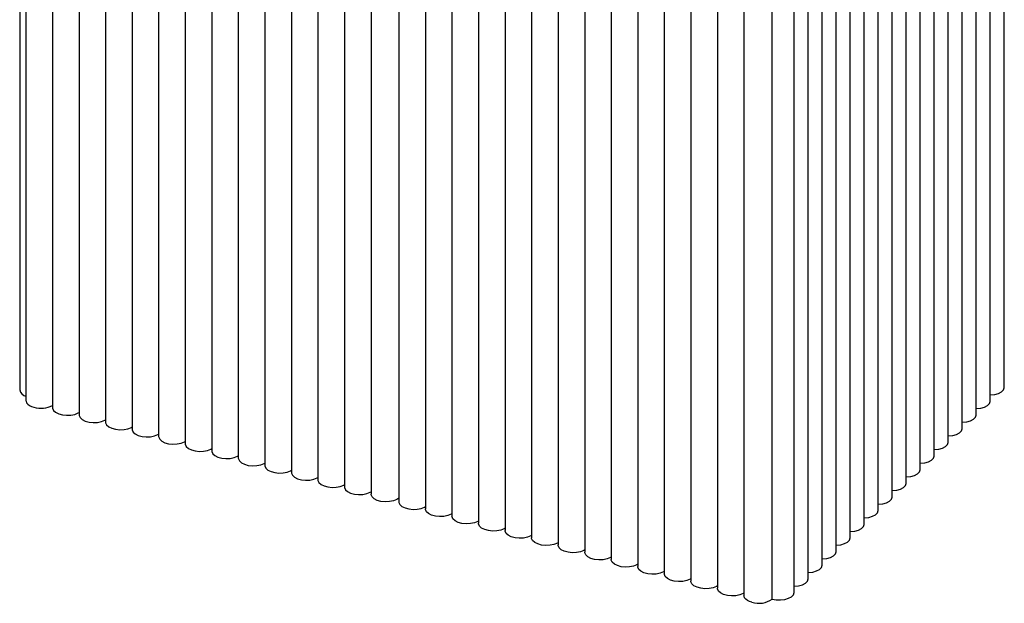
# Paper-space layout '_Trimétrica' of a CAD drawing. Header units: millimetres. Extents: x -237 to 163, y -108 to 658.
# Tile 1 of 3: x -201 to 127, y -108 to 87. Entities that reach past the tile are written whole.
import ezdxf

# ---------------------------------------------------------------- set-up
doc = ezdxf.new("R2010")
doc.units = ezdxf.units.MM

psp = doc.layouts.new('_Trimétrica')

# ---------------------------------------------------------------- linework, layer by layer
at = {"color": 7, "linetype": 'Continuous', "lineweight": 25}
for p, q in [((-201.38, 185.97), (-201.38, -36.89)), ((126.71, -35.99), (126.71, 186.87)), ((-199.29, 182.49), (-199.29, -40.37)), ((122.04, -40.54), (122.04, 182.32)), ((-190.44, 180.09), (-190.44, -42.78)), ((-181.6, 177.68), (-181.6, -45.18)), ((117.37, -45.1), (117.37, 177.76)), ((-172.76, 175.28), (-172.76, -47.58)), ((-163.91, 172.88), (-163.91, -49.99)), ((112.71, -49.65), (112.71, 173.21)), ((-155.07, 170.47), (-155.07, -52.39)), ((-146.22, 168.07), (-146.22, -54.79)), ((108.04, -54.21), (108.04, 168.65)), ((-137.38, 165.67), (-137.38, -57.2)), ((103.37, -58.76), (103.37, 164.1)), ((-128.54, 163.26), (-128.54, -59.6)), ((-119.69, 160.86), (-119.69, -62)), ((-110.85, 158.45), (-110.85, -64.41)), ((98.7, -63.32), (98.7, 159.54)), ((-102, 156.05), (-102, -66.81)), ((94.04, -67.87), (94.04, 154.99)), ((-93.16, 153.65), (-93.16, -69.22)), ((-84.31, 151.24), (-84.31, -71.62)), ((-75.03, 148.72), (-75.03, -74.14)), ((89.37, -72.43), (89.37, 150.43)), ((-66.18, 146.32), (-66.18, -76.55)), ((84.7, -76.98), (84.7, 145.88)), ((-57.34, 143.91), (-57.34, -78.95)), ((-48.5, 141.51), (-48.5, -81.35)), ((80.04, -81.54), (80.04, 141.32)), ((-39.65, 139.11), (-39.65, -83.76)), ((-30.81, 136.7), (-30.81, -86.16)), ((75.37, -86.09), (75.37, 136.77)), ((-21.96, 134.3), (-21.96, -88.57)), ((-13.12, 131.89), (-13.12, -90.97)), ((70.7, -90.65), (70.7, 132.21)), ((-4.27, 129.49), (-4.27, -93.37)), ((4.57, 127.09), (4.57, -95.78)), ((13.41, 124.68), (13.41, -98.18)), ((66.04, -95.21), (66.04, 127.66)), ((22.26, 122.28), (22.26, -100.58)), ((61.37, -99.76), (61.37, 123.1)), ((31.1, 119.88), (31.1, -102.99)), ((56.7, -104.32), (56.7, 118.55)), ((39.95, 117.47), (39.95, -105.39)), ((49.37, -106.59), (49.37, 116.27))]:
    psp.add_line(p, q, dxfattribs=at)
at = {"color": 7, "linetype": 'Continuous', "lineweight": 25, "flags": 128}
for points in [[(122.04, -38.56), (122.13, -38.55), (123.52, -38.39), (124.76, -38.03), (125.75, -37.5), (126.42, -36.85), (126.7, -36.14), (126.71, -35.99)], [(-199.29, -40.37), (-199.26, -40.64), (-199.07, -41.13), (-198.69, -41.6), (-198.14, -42.02), (-197.44, -42.37), (-196.62, -42.65)], [(117.37, -43.11), (117.47, -43.11), (118.85, -42.94), (120.09, -42.58), (121.08, -42.06), (121.75, -41.41), (122.03, -40.69), (122.04, -40.54)], [(-190.44, -42.78), (-190.43, -43), (-190.1, -43.71), (-189.4, -44.35), (-188.38, -44.86), (-187.13, -45.2), (-185.73, -45.35), (-184.31, -45.28), (-182.99, -45.02), (-181.86, -44.57), (-181.6, -44.42)], [(-181.6, -45.18), (-181.58, -45.4), (-181.26, -46.11), (-180.56, -46.75), (-179.54, -47.26), (-178.28, -47.6), (-176.89, -47.75), (-175.47, -47.69), (-174.14, -47.42), (-173.01, -46.97), (-172.76, -46.83)], [(112.71, -47.67), (112.8, -47.66), (114.19, -47.5), (115.43, -47.14), (116.42, -46.61), (117.08, -45.96), (117.36, -45.25), (117.37, -45.1)], [(-172.76, -47.58), (-172.74, -47.8), (-172.42, -48.52), (-171.72, -49.16), (-170.7, -49.67), (-169.44, -50.01), (-168.04, -50.15), (-166.62, -50.09), (-165.3, -49.83), (-164.17, -49.38), (-163.91, -49.23)], [(-163.91, -49.99), (-163.89, -50.21), (-163.57, -50.92), (-162.87, -51.56), (-161.85, -52.07), (-160.59, -52.41), (-159.2, -52.56), (-157.78, -52.49), (-156.45, -52.23), (-155.33, -51.78), (-155.07, -51.63)], [(-155.07, -52.39), (-155.05, -52.61), (-154.73, -53.32), (-154.03, -53.96), (-153.01, -54.47), (-151.75, -54.82), (-150.35, -54.96), (-148.94, -54.9), (-147.61, -54.63), (-146.48, -54.19), (-146.22, -54.04)], [(108.04, -52.22), (108.13, -52.22), (109.52, -52.05), (110.76, -51.69), (111.75, -51.17), (112.41, -50.52), (112.7, -49.8), (112.71, -49.65)], [(-146.22, -54.79), (-146.21, -55.01), (-145.88, -55.73), (-145.18, -56.37), (-144.16, -56.88), (-142.9, -57.22), (-141.51, -57.36), (-140.09, -57.3), (-138.77, -57.04), (-137.64, -56.59), (-137.38, -56.44)], [(103.37, -56.78), (103.47, -56.77), (104.85, -56.61), (106.09, -56.25), (107.08, -55.72), (107.75, -55.07), (108.03, -54.36), (108.04, -54.21)], [(-137.38, -57.2), (-137.36, -57.42), (-137.04, -58.13), (-136.34, -58.77), (-135.32, -59.28), (-134.06, -59.62), (-132.67, -59.77), (-131.25, -59.71), (-129.92, -59.44), (-128.79, -58.99), (-128.54, -58.84)], [(98.7, -61.33), (98.8, -61.33), (100.19, -61.16), (101.42, -60.8), (102.42, -60.28), (103.08, -59.63), (103.36, -58.91), (103.37, -58.76)], [(-128.54, -59.6), (-128.52, -59.82), (-128.19, -60.54), (-127.49, -61.17), (-126.47, -61.68), (-125.22, -62.03), (-123.82, -62.17), (-122.4, -62.11), (-121.08, -61.84), (-119.95, -61.4), (-119.69, -61.25)], [(-119.69, -62), (-119.67, -62.23), (-119.35, -62.94), (-118.65, -63.58), (-117.63, -64.09), (-116.37, -64.43), (-114.98, -64.58), (-113.56, -64.51), (-112.23, -64.25), (-111.11, -63.8), (-110.85, -63.65)], [(-110.85, -64.41), (-110.83, -64.63), (-110.51, -65.34), (-109.81, -65.98), (-108.79, -66.49), (-107.53, -66.83), (-106.13, -66.98), (-104.71, -66.92), (-103.39, -66.65), (-102.26, -66.2), (-102, -66.06)], [(94.04, -65.89), (94.13, -65.89), (95.52, -65.72), (96.76, -65.36), (97.75, -64.83), (98.41, -64.18), (98.7, -63.47), (98.7, -63.32)], [(-102, -66.81), (-101.98, -67.03), (-101.66, -67.75), (-100.96, -68.38), (-99.94, -68.9), (-98.68, -69.24), (-97.29, -69.38), (-95.87, -69.32), (-94.54, -69.05), (-93.42, -68.61), (-93.16, -68.46)], [(89.37, -70.44), (89.47, -70.44), (90.85, -70.27), (92.09, -69.91), (93.08, -69.39), (93.75, -68.74), (94.03, -68.02), (94.04, -67.87)], [(-93.16, -69.22), (-93.14, -69.44), (-92.82, -70.15), (-92.12, -70.79), (-91.1, -71.3), (-89.84, -71.64), (-88.44, -71.79), (-87.03, -71.72), (-85.7, -71.46), (-84.57, -71.01), (-84.31, -70.86)], [(-75.03, -72.95), (-75.73, -73.41), (-76.86, -73.86), (-78.18, -74.13), (-79.6, -74.19), (-80.99, -74.04), (-82.25, -73.7), (-83.27, -73.19), (-83.97, -72.55), (-84.3, -71.84), (-84.31, -71.62)], [(-75.03, -74.14), (-75.01, -74.36), (-74.69, -75.08), (-73.99, -75.72), (-72.97, -76.23), (-71.71, -76.57), (-70.31, -76.71), (-68.9, -76.65), (-67.57, -76.39), (-66.44, -75.94), (-66.18, -75.79)], [(84.7, -75), (84.8, -75), (86.18, -74.83), (87.42, -74.47), (88.42, -73.94), (89.08, -73.3), (89.36, -72.58), (89.37, -72.43)], [(-57.34, -78.19), (-57.6, -78.34), (-58.73, -78.79), (-60.05, -79.06), (-61.47, -79.12), (-62.86, -78.97), (-64.12, -78.63), (-65.14, -78.12), (-65.84, -77.48), (-66.17, -76.77), (-66.18, -76.55)], [(80.04, -79.55), (80.13, -79.55), (81.52, -79.38), (82.76, -79.02), (83.75, -78.5), (84.41, -77.85), (84.7, -77.13), (84.7, -76.98)], [(-48.5, -80.6), (-48.75, -80.75), (-49.88, -81.19), (-51.21, -81.46), (-52.63, -81.52), (-54.02, -81.38), (-55.28, -81.03), (-56.3, -80.52), (-57, -79.88), (-57.32, -79.17), (-57.34, -78.95)], [(-39.65, -83), (-39.91, -83.15), (-41.04, -83.6), (-42.36, -83.86), (-43.78, -83.93), (-45.18, -83.78), (-46.43, -83.44), (-47.46, -82.93), (-48.15, -82.29), (-48.48, -81.57), (-48.5, -81.35)], [(75.37, -84.11), (75.46, -84.11), (76.85, -83.94), (78.09, -83.58), (79.08, -83.05), (79.75, -82.41), (80.03, -81.69), (80.04, -81.54)], [(-30.81, -85.4), (-31.07, -85.55), (-32.19, -86), (-33.52, -86.27), (-34.94, -86.33), (-36.33, -86.18), (-37.59, -85.84), (-38.61, -85.33), (-39.31, -84.69), (-39.63, -83.98), (-39.65, -83.76)], [(-21.96, -87.81), (-22.22, -87.96), (-23.35, -88.4), (-24.67, -88.67), (-26.09, -88.73), (-27.49, -88.59), (-28.75, -88.24), (-29.77, -87.73), (-30.47, -87.1), (-30.79, -86.38), (-30.81, -86.16)], [(-13.12, -90.21), (-13.38, -90.36), (-14.5, -90.81), (-15.83, -91.07), (-17.25, -91.14), (-18.64, -90.99), (-19.9, -90.65), (-20.92, -90.14), (-21.62, -89.5), (-21.94, -88.79), (-21.96, -88.57)], [(70.7, -88.66), (70.8, -88.66), (72.18, -88.49), (73.42, -88.13), (74.41, -87.61), (75.08, -86.96), (75.36, -86.24), (75.37, -86.09)], [(-4.27, -92.62), (-4.53, -92.76), (-5.66, -93.21), (-6.99, -93.48), (-8.4, -93.54), (-9.8, -93.39), (-11.06, -93.05), (-12.08, -92.54), (-12.78, -91.9), (-13.1, -91.19), (-13.12, -90.97)], [(66.04, -93.22), (66.13, -93.22), (67.52, -93.05), (68.76, -92.69), (69.75, -92.16), (70.41, -91.52), (70.69, -90.8), (70.7, -90.65)], [(4.57, -95.02), (4.31, -95.17), (3.18, -95.62), (1.86, -95.88), (0.44, -95.94), (-0.96, -95.8), (-2.21, -95.46), (-3.23, -94.95), (-3.93, -94.31), (-4.26, -93.59), (-4.27, -93.37)], [(13.41, -97.42), (13.16, -97.57), (12.03, -98.02), (10.7, -98.28), (9.28, -98.35), (7.89, -98.2), (6.63, -97.86), (5.61, -97.35), (4.91, -96.71), (4.59, -96), (4.57, -95.78)], [(22.26, -99.83), (22, -99.97), (20.87, -100.42), (19.55, -100.69), (18.13, -100.75), (16.73, -100.61), (15.47, -100.26), (14.45, -99.75), (13.75, -99.11), (13.43, -98.4), (13.41, -98.18)], [(61.37, -97.77), (61.46, -97.77), (62.85, -97.6), (64.09, -97.24), (65.08, -96.72), (65.74, -96.07), (66.03, -95.35), (66.04, -95.21)], [(31.1, -102.23), (30.84, -102.38), (29.72, -102.83), (28.39, -103.09), (26.97, -103.15), (25.58, -103.01), (24.32, -102.67), (23.3, -102.16), (22.6, -101.52), (22.28, -100.8), (22.26, -100.58)], [(56.7, -102.33), (56.8, -102.33), (58.18, -102.16), (59.42, -101.8), (60.41, -101.27), (61.08, -100.63), (61.36, -99.91), (61.37, -99.76)], [(39.95, -104.63), (39.69, -104.78), (38.56, -105.23), (37.23, -105.5), (35.82, -105.56), (34.42, -105.41), (33.16, -105.07), (32.14, -104.56), (31.44, -103.92), (31.12, -103.21), (31.1, -102.99)], [(49.37, -106.59), (50.71, -106.84), (52.13, -106.88), (53.52, -106.71), (54.75, -106.35), (55.75, -105.83), (56.41, -105.18), (56.69, -104.46), (56.7, -104.32)], [(42.61, -107.67), (41.79, -107.39), (41.1, -107.04), (40.55, -106.62), (40.17, -106.15), (39.97, -105.66), (39.95, -105.39)]]:
    psp.add_lwpolyline(points, dxfattribs=at)
at = {"color": 7, "linetype": 'Continuous', "lineweight": 25}
for centre, radius, start, end in [((-198.7, -36.31), 2.73, 192.1988, 257.6645), ((-194.31, -34.73), 8.25, 253.7147, 297.9468), ((44.9, -100.31), 7.71, 252.696, 305.3989)]:
    psp.add_arc(centre, radius, start, end, dxfattribs=at)

doc.saveas('drawing.dxf')
